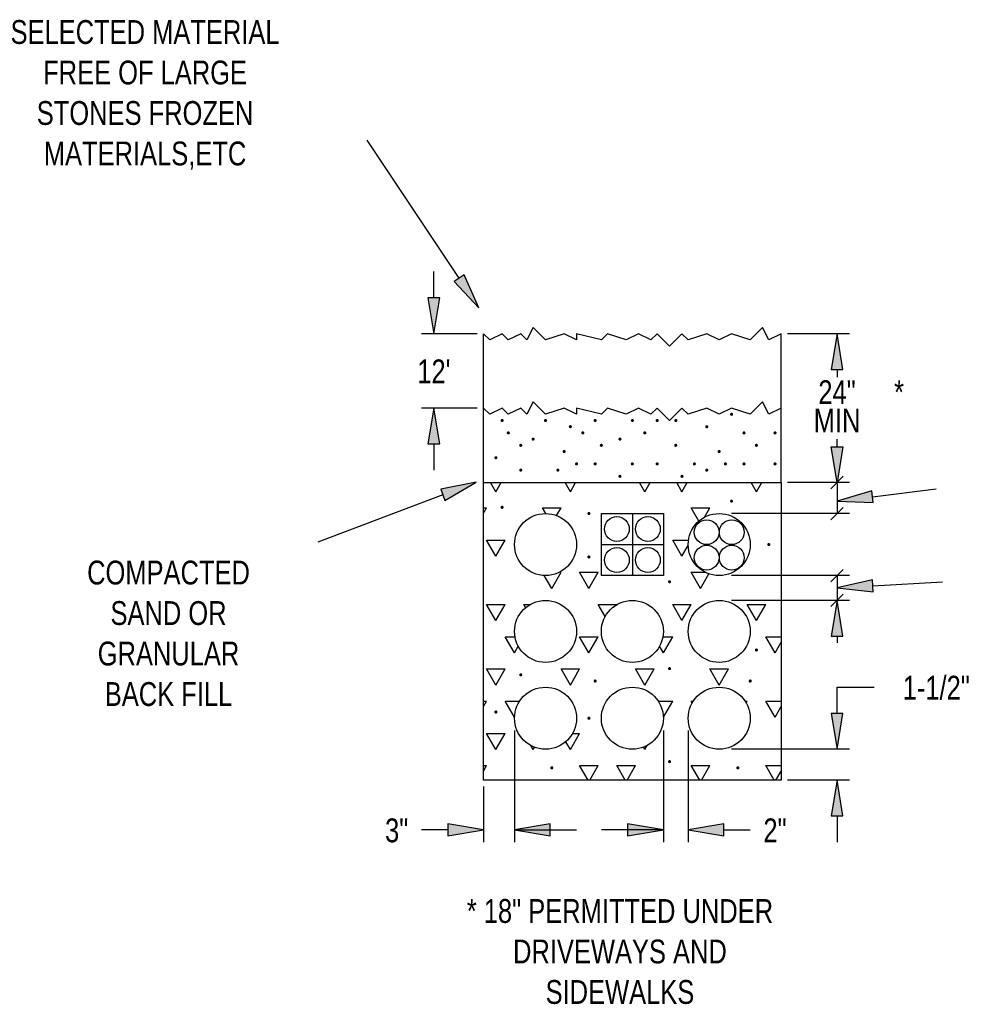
# Model space of a CAD drawing. Header units: inches. Extents: x -111 to 3768, y 2680 to 2775.
# Tile 4 of 25: x -92.06 to -87.26, y 2749.55 to 2754.51. Entities that reach past the tile are written whole.
import ezdxf
from ezdxf.enums import TextEntityAlignment as Align

# ---------------------------------------------------------------- set-up
doc = ezdxf.new("R2010")
doc.units = ezdxf.units.IN
doc.header["$LTSCALE"] = 0.5
doc.header["$MEASUREMENT"] = 0
doc.styles.add('SIMPLEX', font='fsimplex.shx')

msp = doc.modelspace()

# ---------------------------------------------------------------- hatches: boundary and pattern name
at = {"linetype": 'Continuous'}
for points in [[(-89.8181, 2753.2274), (-89.868, 2753.1941), (-89.7432, 2753.061)], [(-89.9403, 2753.1105), (-90.0003, 2753.1105), (-89.9703, 2752.9305)], [(-87.969, 2752.7505), (-87.909, 2752.7505), (-87.939, 2752.9305)], [(-90.0003, 2752.3755), (-89.9403, 2752.3755), (-89.9703, 2752.5555)], [(-87.969, 2752.3605), (-87.909, 2752.3605), (-87.939, 2752.1805)], [(-89.9361, 2752.1464), (-89.9148, 2752.0903), (-89.7572, 2752.1823)], [(-87.7567, 2752.0793), (-87.7642, 2752.1389), (-87.939, 2752.0868)], [(-87.7576, 2751.6299), (-87.7611, 2751.6898), (-87.939, 2751.6493)], [(-87.969, 2751.4068), (-87.909, 2751.4068), (-87.939, 2751.5868)], [(-87.909, 2751.0168), (-87.969, 2751.0168), (-87.939, 2750.8368)], [(-87.969, 2750.5005), (-87.909, 2750.5005), (-87.939, 2750.6805)], [(-89.9003, 2750.4605), (-89.9003, 2750.4005), (-89.7203, 2750.4305)], [(-89.384, 2750.4005), (-89.384, 2750.4605), (-89.564, 2750.4305)], [(-88.994, 2750.4605), (-88.994, 2750.4005), (-88.814, 2750.4305)], [(-88.509, 2750.4005), (-88.509, 2750.4605), (-88.689, 2750.4305)]]:
    msp.add_hatch(color=7, dxfattribs=at).paths.add_polyline_path(points)

# ---------------------------------------------------------------- linework, layer by layer
for p, q in [((-89.8431, 2753.2108), (-90.3057, 2753.9048)), ((-89.9703, 2753.1105), (-89.9703, 2753.243)), ((-89.4703, 2752.9618), (-89.5015, 2752.8993)), ((-89.4078, 2752.8993), (-89.4703, 2752.9618)), ((-88.314, 2752.9618), (-88.3765, 2752.8993)), ((-88.2828, 2752.8993), (-88.314, 2752.9618)), ((-89.7515, 2752.9305), (-90.0328, 2752.9305)), ((-89.689, 2752.8993), (-89.7203, 2752.9305)), ((-89.7203, 2752.1805), (-89.7203, 2752.9305)), ((-89.6265, 2752.9305), (-89.689, 2752.8993)), ((-89.5953, 2752.8993), (-89.6265, 2752.9305)), ((-89.5328, 2752.9305), (-89.5953, 2752.8993)), ((-89.5015, 2752.8993), (-89.5328, 2752.9305)), ((-89.314, 2752.9305), (-89.4078, 2752.8993)), ((-89.2515, 2752.8993), (-89.314, 2752.9305)), ((-89.2515, 2752.9305), (-89.2515, 2752.8993)), ((-89.1265, 2752.8993), (-89.2515, 2752.9305)), ((-89.0953, 2752.9305), (-89.1265, 2752.8993)), ((-89.0015, 2752.8993), (-89.0953, 2752.9305)), ((-88.939, 2752.9305), (-89.0015, 2752.8993)), ((-88.8765, 2752.8993), (-88.939, 2752.9305)), ((-88.8453, 2752.9305), (-88.8765, 2752.8993)), ((-88.7828, 2752.868), (-88.8453, 2752.9305)), ((-88.7203, 2752.9305), (-88.7828, 2752.868)), ((-88.689, 2752.8993), (-88.7203, 2752.9305)), ((-88.5953, 2752.9305), (-88.689, 2752.8993)), ((-88.5328, 2752.8993), (-88.5953, 2752.9305)), ((-88.4703, 2752.9305), (-88.5328, 2752.8993)), ((-88.3765, 2752.8993), (-88.4703, 2752.9305)), ((-88.2203, 2752.9305), (-88.2828, 2752.8993)), ((-88.2203, 2752.1805), (-88.2203, 2752.9305)), ((-87.8765, 2752.9305), (-88.189, 2752.9305)), ((-87.939, 2752.7505), (-87.939, 2752.7118)), ((-89.4703, 2752.5868), (-89.5015, 2752.5243)), ((-89.4078, 2752.5243), (-89.4703, 2752.5868)), ((-88.314, 2752.5868), (-88.3765, 2752.5243)), ((-88.2828, 2752.5243), (-88.314, 2752.5868)), ((-89.7515, 2752.5555), (-90.0328, 2752.5555)), ((-89.689, 2752.5243), (-89.7203, 2752.5555)), ((-89.6265, 2752.5555), (-89.689, 2752.5243)), ((-89.5953, 2752.5243), (-89.6265, 2752.5555)), ((-89.5328, 2752.5555), (-89.5953, 2752.5243)), ((-89.5015, 2752.5243), (-89.5328, 2752.5555)), ((-89.314, 2752.5555), (-89.4078, 2752.5243)), ((-89.2515, 2752.5243), (-89.314, 2752.5555)), ((-89.1265, 2752.5243), (-89.2515, 2752.5555)), ((-89.2515, 2752.5555), (-89.2515, 2752.5243)), ((-89.0953, 2752.5555), (-89.1265, 2752.5243)), ((-89.0015, 2752.5243), (-89.0953, 2752.5555)), ((-88.939, 2752.5555), (-89.0015, 2752.5243)), ((-88.8765, 2752.5243), (-88.939, 2752.5555)), ((-88.8453, 2752.5555), (-88.8765, 2752.5243)), ((-88.7828, 2752.493), (-88.8453, 2752.5555)), ((-88.7203, 2752.5555), (-88.7828, 2752.493)), ((-88.689, 2752.5243), (-88.7203, 2752.5555)), ((-88.5953, 2752.5555), (-88.689, 2752.5243)), ((-88.5328, 2752.5243), (-88.5953, 2752.5555)), ((-88.4703, 2752.5555), (-88.5328, 2752.5243)), ((-88.3765, 2752.5243), (-88.4703, 2752.5555)), ((-88.2203, 2752.5555), (-88.2828, 2752.5243)), ((-89.9703, 2752.3755), (-89.9703, 2752.243)), ((-87.939, 2752.3605), (-87.939, 2752.3993)), ((-87.9078, 2752.2118), (-87.9703, 2752.1493)), ((-89.7203, 2752.1805), (-88.2203, 2752.1805)), ((-89.7203, 2750.6805), (-89.7203, 2752.1805)), ((-89.6578, 2752.1343), (-89.6845, 2752.1805)), ((-89.6578, 2752.1343), (-89.6311, 2752.1805)), ((-89.2828, 2752.1343), (-89.3095, 2752.1805)), ((-89.2828, 2752.1343), (-89.2561, 2752.1805)), ((-88.9078, 2752.1343), (-88.9345, 2752.1805)), ((-88.9078, 2752.1343), (-88.8811, 2752.1805)), ((-88.7203, 2752.1343), (-88.747, 2752.1805)), ((-88.7203, 2752.1343), (-88.6936, 2752.1805)), ((-88.3453, 2752.1343), (-88.372, 2752.1805)), ((-88.3453, 2752.1343), (-88.3186, 2752.1805)), ((-88.2203, 2752.1805), (-88.2203, 2750.6805)), ((-87.8765, 2752.1805), (-88.189, 2752.1805)), ((-87.939, 2752.1805), (-87.939, 2752.0243)), ((-89.9255, 2752.1184), (-90.5547, 2751.8796)), ((-87.7604, 2752.1091), (-87.439, 2752.1493)), ((-89.7203, 2752.026), (-89.7047, 2752.0531)), ((-89.7203, 2752.0531), (-89.7047, 2752.0531)), ((-89.4068, 2752.0243), (-89.4234, 2752.0531)), ((-89.4234, 2752.0531), (-89.3297, 2752.0531)), ((-89.3522, 2752.0141), (-89.3297, 2752.0531)), ((-89.1265, 2752.0243), (-88.814, 2752.0243)), ((-89.1265, 2751.7118), (-89.1265, 2752.0243)), ((-88.9703, 2752.0243), (-88.9703, 2751.7118)), ((-88.814, 2752.0243), (-88.814, 2751.7118)), ((-88.6349, 2751.9863), (-88.6734, 2752.0531)), ((-88.6734, 2752.0531), (-88.5797, 2752.0531)), ((-88.6072, 2752.0055), (-88.5797, 2752.0531)), ((-87.8765, 2752.0243), (-88.4703, 2752.0243)), ((-87.9078, 2752.0555), (-87.9703, 2751.993)), ((-89.6578, 2751.8095), (-89.7047, 2751.8907)), ((-89.7047, 2751.8907), (-89.6109, 2751.8907)), ((-89.6578, 2751.8095), (-89.6109, 2751.8907)), ((-89.1265, 2751.868), (-88.814, 2751.868)), ((-88.7203, 2751.8095), (-88.7672, 2751.8907)), ((-88.7672, 2751.8907), (-88.6874, 2751.8907)), ((-88.7203, 2751.8095), (-88.689, 2751.8637)), ((-89.3765, 2751.6471), (-89.3297, 2751.7283)), ((-89.189, 2751.6471), (-89.2359, 2751.7283)), ((-89.2359, 2751.7283), (-89.1422, 2751.7283)), ((-89.189, 2751.6471), (-89.1422, 2751.7283)), ((-88.6265, 2751.6471), (-88.6734, 2751.7283)), ((-88.6734, 2751.7283), (-88.6027, 2751.7283)), ((-88.6265, 2751.6471), (-88.5842, 2751.7205)), ((-87.9078, 2751.743), (-87.9703, 2751.6805)), ((-89.3765, 2751.6471), (-89.414, 2751.7119)), ((-88.814, 2751.7118), (-89.1265, 2751.7118)), ((-87.8765, 2751.7118), (-88.4703, 2751.7118)), ((-87.939, 2751.7118), (-87.939, 2751.5868)), ((-87.7594, 2751.6599), (-87.4078, 2751.6805)), ((-87.9078, 2751.618), (-87.9703, 2751.5555)), ((-89.6578, 2751.4847), (-89.7047, 2751.5659)), ((-89.7047, 2751.5659), (-89.6109, 2751.5659)), ((-89.6578, 2751.4847), (-89.6109, 2751.5659)), ((-89.5081, 2751.5503), (-89.5172, 2751.5659)), ((-89.5172, 2751.5659), (-89.4858, 2751.5659)), ((-89.1073, 2751.5056), (-89.1422, 2751.5659)), ((-89.1422, 2751.5659), (-89.0484, 2751.5659)), ((-89.0485, 2751.5658), (-89.0484, 2751.5659)), ((-88.7203, 2751.4847), (-88.7672, 2751.5659)), ((-88.7672, 2751.5659), (-88.6734, 2751.5659)), ((-88.7203, 2751.4847), (-88.6734, 2751.5659)), ((-87.8765, 2751.5868), (-88.4703, 2751.5868)), ((-88.3453, 2751.4847), (-88.3922, 2751.5659)), ((-88.3922, 2751.5659), (-88.2984, 2751.5659)), ((-88.3453, 2751.4847), (-88.2984, 2751.5659)), ((-89.564, 2751.3224), (-89.6109, 2751.4035)), ((-89.6109, 2751.4035), (-89.5617, 2751.4035)), ((-89.189, 2751.3224), (-89.2359, 2751.4035)), ((-89.2359, 2751.4035), (-89.1422, 2751.4035)), ((-89.189, 2751.3224), (-89.1422, 2751.4035)), ((-88.8164, 2751.4035), (-88.7672, 2751.4035)), ((-88.814, 2751.3224), (-88.7672, 2751.4035)), ((-88.2515, 2751.3224), (-88.2984, 2751.4035)), ((-88.2984, 2751.4035), (-88.2203, 2751.4035)), ((-88.2515, 2751.3224), (-88.2203, 2751.3765)), ((-87.939, 2751.4068), (-87.939, 2751.3729)), ((-89.564, 2751.3224), (-89.5449, 2751.3556)), ((-88.814, 2751.3224), (-88.8332, 2751.3556)), ((-89.6578, 2751.16), (-89.7047, 2751.2412)), ((-89.7047, 2751.2412), (-89.6109, 2751.2412)), ((-89.6578, 2751.16), (-89.6109, 2751.2412)), ((-89.2828, 2751.16), (-89.3297, 2751.2412)), ((-89.3297, 2751.2412), (-89.2359, 2751.2412)), ((-89.2828, 2751.16), (-89.2359, 2751.2412)), ((-88.9078, 2751.16), (-88.9547, 2751.2412)), ((-88.9547, 2751.2412), (-88.8609, 2751.2412)), ((-88.9078, 2751.16), (-88.8609, 2751.2412)), ((-88.5328, 2751.16), (-88.5797, 2751.2412)), ((-88.5797, 2751.2412), (-88.4859, 2751.2412)), ((-88.5328, 2751.16), (-88.4859, 2751.2412)), ((-87.939, 2751.1493), (-87.7515, 2751.1493)), ((-87.939, 2751.0168), (-87.939, 2751.1493)), ((-89.7203, 2751.0517), (-89.7047, 2751.0788)), ((-89.7203, 2751.0788), (-89.7047, 2751.0788)), ((-89.564, 2750.9976), (-89.6109, 2751.0788)), ((-89.6109, 2751.0788), (-89.5384, 2751.0788)), ((-88.8397, 2751.0788), (-88.7672, 2751.0788)), ((-88.814, 2750.9976), (-88.7672, 2751.0788)), ((-88.6686, 2751.0704), (-88.6734, 2751.0788)), ((-88.6734, 2751.0788), (-88.6634, 2751.0788)), ((-88.4022, 2751.0788), (-88.3922, 2751.0788)), ((-88.397, 2751.0704), (-88.3922, 2751.0788)), ((-88.2515, 2750.9976), (-88.2984, 2751.0788)), ((-88.2984, 2751.0788), (-88.2203, 2751.0788)), ((-88.2515, 2750.9976), (-88.2203, 2751.0517)), ((-89.564, 2750.9976), (-89.564, 2750.9977)), ((-88.814, 2750.9976), (-88.8141, 2750.9977)), ((-89.564, 2750.9305), (-89.564, 2750.368)), ((-88.814, 2750.9305), (-88.814, 2750.368)), ((-88.689, 2750.9305), (-88.689, 2750.368)), ((-89.6578, 2750.8352), (-89.7047, 2750.9164)), ((-89.7047, 2750.9164), (-89.6109, 2750.9164)), ((-89.6578, 2750.8352), (-89.6109, 2750.9164)), ((-89.2828, 2750.8352), (-89.3056, 2750.8748)), ((-89.2828, 2750.8352), (-89.2359, 2750.9164)), ((-89.2716, 2750.9164), (-89.2359, 2750.9164)), ((-89.4703, 2750.8352), (-89.482, 2750.8555)), ((-89.4703, 2750.8352), (-89.4635, 2750.847)), ((-88.9078, 2750.8352), (-88.9146, 2750.847)), ((-88.9078, 2750.8352), (-88.8961, 2750.8555)), ((-87.8765, 2750.8368), (-88.4703, 2750.8368)), ((-89.7203, 2750.727), (-89.7047, 2750.754)), ((-89.7203, 2750.754), (-89.7047, 2750.754)), ((-89.1935, 2750.6805), (-89.2359, 2750.754)), ((-89.2359, 2750.754), (-89.1422, 2750.754)), ((-89.1846, 2750.6805), (-89.1422, 2750.754)), ((-89.006, 2750.6805), (-89.0484, 2750.754)), ((-89.0484, 2750.754), (-88.9547, 2750.754)), ((-88.9971, 2750.6805), (-88.9547, 2750.754)), ((-88.631, 2750.6805), (-88.6734, 2750.754)), ((-88.6734, 2750.754), (-88.5797, 2750.754)), ((-88.6221, 2750.6805), (-88.5797, 2750.754)), ((-88.256, 2750.6805), (-88.2984, 2750.754)), ((-88.2984, 2750.754), (-88.2203, 2750.754)), ((-88.2471, 2750.6805), (-88.2203, 2750.727)), ((-88.2203, 2750.6805), (-89.7203, 2750.6805)), ((-87.8765, 2750.6805), (-88.189, 2750.6805)), ((-89.7203, 2750.6493), (-89.7203, 2750.368)), ((-87.939, 2750.5005), (-87.939, 2750.368)), ((-89.9003, 2750.4305), (-90.0328, 2750.4305)), ((-89.564, 2750.4305), (-89.2515, 2750.4305)), ((-88.814, 2750.4305), (-89.1265, 2750.4305)), ((-88.509, 2750.4305), (-88.3765, 2750.4305))]:
    msp.add_line(p, q)
for points in [[(-89.8181, 2753.2274), (-89.868, 2753.1941), (-89.7432, 2753.061)], [(-89.9403, 2753.1105), (-90.0003, 2753.1105), (-89.9703, 2752.9305)], [(-87.969, 2752.7505), (-87.909, 2752.7505), (-87.939, 2752.9305)], [(-90.0003, 2752.3755), (-89.9403, 2752.3755), (-89.9703, 2752.5555)], [(-87.969, 2752.3605), (-87.909, 2752.3605), (-87.939, 2752.1805)], [(-89.9361, 2752.1464), (-89.9148, 2752.0903), (-89.7572, 2752.1823)], [(-87.7567, 2752.0793), (-87.7642, 2752.1389), (-87.939, 2752.0868)], [(-87.7576, 2751.6299), (-87.7611, 2751.6898), (-87.939, 2751.6493)], [(-87.969, 2751.4068), (-87.909, 2751.4068), (-87.939, 2751.5868)], [(-87.909, 2751.0168), (-87.969, 2751.0168), (-87.939, 2750.8368)], [(-87.969, 2750.5005), (-87.909, 2750.5005), (-87.939, 2750.6805)], [(-89.9003, 2750.4605), (-89.9003, 2750.4005), (-89.7203, 2750.4305)], [(-89.384, 2750.4005), (-89.384, 2750.4605), (-89.564, 2750.4305)], [(-88.994, 2750.4605), (-88.994, 2750.4005), (-88.814, 2750.4305)], [(-88.509, 2750.4005), (-88.509, 2750.4605), (-88.689, 2750.4305)]]:
    msp.add_lwpolyline(points, close=True, dxfattribs=at)
for points in [[(-88.4742, 2752.5243, 0.00781, 0.00781, 1), (-88.4664, 2752.5243, 0.00781, 0.00781, 1)], [(-89.6305, 2752.493, 0.00781, 0.00781, 1), (-89.6226, 2752.493, 0.00781, 0.00781, 1)], [(-89.4117, 2752.493, 0.00781, 0.00781, 1), (-89.4039, 2752.493, 0.00781, 0.00781, 1)], [(-89.2867, 2752.4618, 0.00781, 0.00781, 1), (-89.2789, 2752.4618, 0.00781, 0.00781, 1)], [(-89.1617, 2752.493, 0.00781, 0.00781, 1), (-89.1539, 2752.493, 0.00781, 0.00781, 1)], [(-88.9742, 2752.493, 0.00781, 0.00781, 1), (-88.9664, 2752.493, 0.00781, 0.00781, 1)], [(-88.8492, 2752.493, 0.00781, 0.00781, 1), (-88.8414, 2752.493, 0.00781, 0.00781, 1)], [(-88.7555, 2752.493, 0.00781, 0.00781, 1), (-88.7476, 2752.493, 0.00781, 0.00781, 1)], [(-88.5992, 2752.4618, 0.00781, 0.00781, 1), (-88.5914, 2752.4618, 0.00781, 0.00781, 1)], [(-89.5992, 2752.4305, 0.00781, 0.00781, 1), (-89.5914, 2752.4305, 0.00781, 0.00781, 1)], [(-89.2242, 2752.4305, 0.00781, 0.00781, 1), (-89.2164, 2752.4305, 0.00781, 0.00781, 1)], [(-88.9117, 2752.4305, 0.00781, 0.00781, 1), (-88.9039, 2752.4305, 0.00781, 0.00781, 1)], [(-88.4117, 2752.4305, 0.00781, 0.00781, 1), (-88.4039, 2752.4305, 0.00781, 0.00781, 1)], [(-88.2555, 2752.4305, 0.00781, 0.00781, 1), (-88.2476, 2752.4305, 0.00781, 0.00781, 1)], [(-89.5367, 2752.368, 0.00781, 0.00781, 1), (-89.5289, 2752.368, 0.00781, 0.00781, 1)], [(-89.4742, 2752.3993, 0.00781, 0.00781, 1), (-89.4664, 2752.3993, 0.00781, 0.00781, 1)], [(-89.1305, 2752.368, 0.00781, 0.00781, 1), (-89.1226, 2752.368, 0.00781, 0.00781, 1)], [(-89.0367, 2752.3993, 0.00781, 0.00781, 1), (-89.0289, 2752.3993, 0.00781, 0.00781, 1)], [(-88.7555, 2752.368, 0.00781, 0.00781, 1), (-88.7476, 2752.368, 0.00781, 0.00781, 1)], [(-88.3492, 2752.368, 0.00781, 0.00781, 1), (-88.3414, 2752.368, 0.00781, 0.00781, 1)], [(-89.6617, 2752.3055, 0.00781, 0.00781, 1), (-89.6539, 2752.3055, 0.00781, 0.00781, 1)], [(-89.318, 2752.3368, 0.00781, 0.00781, 1), (-89.3101, 2752.3368, 0.00781, 0.00781, 1)], [(-88.5367, 2752.3368, 0.00781, 0.00781, 1), (-88.5289, 2752.3368, 0.00781, 0.00781, 1)], [(-89.2555, 2752.2743, 0.00781, 0.00781, 1), (-89.2476, 2752.2743, 0.00781, 0.00781, 1)], [(-89.1617, 2752.2743, 0.00781, 0.00781, 1), (-89.1539, 2752.2743, 0.00781, 0.00781, 1)], [(-88.9742, 2752.2743, 0.00781, 0.00781, 1), (-88.9664, 2752.2743, 0.00781, 0.00781, 1)], [(-88.8492, 2752.2743, 0.00781, 0.00781, 1), (-88.8414, 2752.2743, 0.00781, 0.00781, 1)], [(-88.6617, 2752.2743, 0.00781, 0.00781, 1), (-88.6539, 2752.2743, 0.00781, 0.00781, 1)], [(-88.5055, 2752.2743, 0.00781, 0.00781, 1), (-88.4976, 2752.2743, 0.00781, 0.00781, 1)], [(-88.4117, 2752.2743, 0.00781, 0.00781, 1), (-88.4039, 2752.2743, 0.00781, 0.00781, 1)], [(-88.2555, 2752.2743, 0.00781, 0.00781, 1), (-88.2476, 2752.2743, 0.00781, 0.00781, 1)], [(-89.5367, 2752.243, 0.00781, 0.00781, 1), (-89.5289, 2752.243, 0.00781, 0.00781, 1)], [(-89.3492, 2752.243, 0.00781, 0.00781, 1), (-89.3414, 2752.243, 0.00781, 0.00781, 1)], [(-89.0367, 2752.2118, 0.00781, 0.00781, 1), (-89.0289, 2752.2118, 0.00781, 0.00781, 1)], [(-88.7242, 2752.2118, 0.00781, 0.00781, 1), (-88.7164, 2752.2118, 0.00781, 0.00781, 1)], [(-88.5992, 2752.243, 0.00781, 0.00781, 1), (-88.5914, 2752.243, 0.00781, 0.00781, 1)], [(-89.6305, 2752.0555, 0.00781, 0.00781, 1), (-89.6226, 2752.0555, 0.00781, 0.00781, 1)], [(-88.4742, 2752.0868, 0.00781, 0.00781, 1), (-88.4664, 2752.0868, 0.00781, 0.00781, 1)], [(-89.193, 2752.0243, 0.00781, 0.00781, 1), (-89.1851, 2752.0243, 0.00781, 0.00781, 1)], [(-88.2867, 2751.868, 0.00781, 0.00781, 1), (-88.2789, 2751.868, 0.00781, 0.00781, 1)], [(-89.193, 2751.8055, 0.00781, 0.00781, 1), (-89.1851, 2751.8055, 0.00781, 0.00781, 1)], [(-88.7867, 2751.6805, 0.00781, 0.00781, 1), (-88.7789, 2751.6805, 0.00781, 0.00781, 1)], [(-88.3492, 2751.3368, 0.00781, 0.00781, 1), (-88.3414, 2751.3368, 0.00781, 0.00781, 1)], [(-89.5367, 2751.2118, 0.00781, 0.00781, 1), (-89.5289, 2751.2118, 0.00781, 0.00781, 1)], [(-88.7867, 2751.243, 0.00781, 0.00781, 1), (-88.7789, 2751.243, 0.00781, 0.00781, 1)], [(-89.1617, 2751.1805, 0.00781, 0.00781, 1), (-89.1539, 2751.1805, 0.00781, 0.00781, 1)], [(-88.3805, 2751.1805, 0.00781, 0.00781, 1), (-88.3726, 2751.1805, 0.00781, 0.00781, 1)], [(-89.6617, 2751.0243, 0.00781, 0.00781, 1), (-89.6539, 2751.0243, 0.00781, 0.00781, 1)], [(-89.193, 2750.993, 0.00781, 0.00781, 1), (-89.1851, 2750.993, 0.00781, 0.00781, 1)], [(-88.7867, 2750.7743, 0.00781, 0.00781, 1), (-88.7789, 2750.7743, 0.00781, 0.00781, 1)], [(-89.3805, 2750.743, 0.00781, 0.00781, 1), (-89.3726, 2750.743, 0.00781, 0.00781, 1)], [(-88.443, 2750.743, 0.00781, 0.00781, 1), (-88.4351, 2750.743, 0.00781, 0.00781, 1)]]:
    msp.add_lwpolyline(points, format="xyseb", close=True)
for centre, radius in [((-89.4078, 2751.868), 0.1562), ((-88.5328, 2751.868), 0.1562), ((-89.0484, 2751.9462), 0.0625), ((-88.8922, 2751.9462), 0.0625), ((-88.5957, 2751.9303), 0.0625), ((-88.4695, 2751.9303), 0.0625), ((-88.5957, 2751.8018), 0.0625), ((-88.4695, 2751.8018), 0.0625), ((-89.0484, 2751.7899), 0.0625), ((-88.8922, 2751.7899), 0.0625), ((-89.4078, 2751.4305), 0.1562), ((-88.9703, 2751.4305), 0.1562), ((-88.5328, 2751.4305), 0.1562), ((-89.4078, 2750.993), 0.1562), ((-88.9703, 2750.993), 0.1562), ((-88.5328, 2750.993), 0.1562)]:
    msp.add_circle(centre, radius)

# ---------------------------------------------------------------- texts
at = {"style": 'SIMPLEX', "width": 0.8}
for s, p in [('SELECTED MATERIAL', (-91.4256, 2754.3903)), ('FREE OF LARGE', (-91.4256, 2754.1863)), ('STONES FROZEN', (-91.4256, 2753.9823)), ('MATERIALS,ETC', (-91.4256, 2753.7783)), ("12'", (-89.9703, 2752.6805)), ('24"', (-87.939, 2752.5759)), ('*', (-87.6265, 2752.5759)), ('MIN', (-87.939, 2752.4332)), ('COMPACTED', (-91.3074, 2751.6669)), ('SAND OR', (-91.3074, 2751.4629)), ('GRANULAR', (-91.3074, 2751.2589)), ('BACK FILL', (-91.3074, 2751.0549)), ('1-1/2"', (-87.439, 2751.0868)), ('3"', (-90.1578, 2750.368)), ('2"', (-88.2515, 2750.368)), ('* 18" PERMITTED UNDER', (-89.0328, 2749.9618)), ('DRIVEWAYS AND', (-89.0328, 2749.7578)), ('SIDEWALKS', (-89.0328, 2749.5538))]:
    msp.add_text(s, height=0.12, dxfattribs=at).set_placement(p, align=Align.CENTER)

doc.saveas('drawing.dxf')
